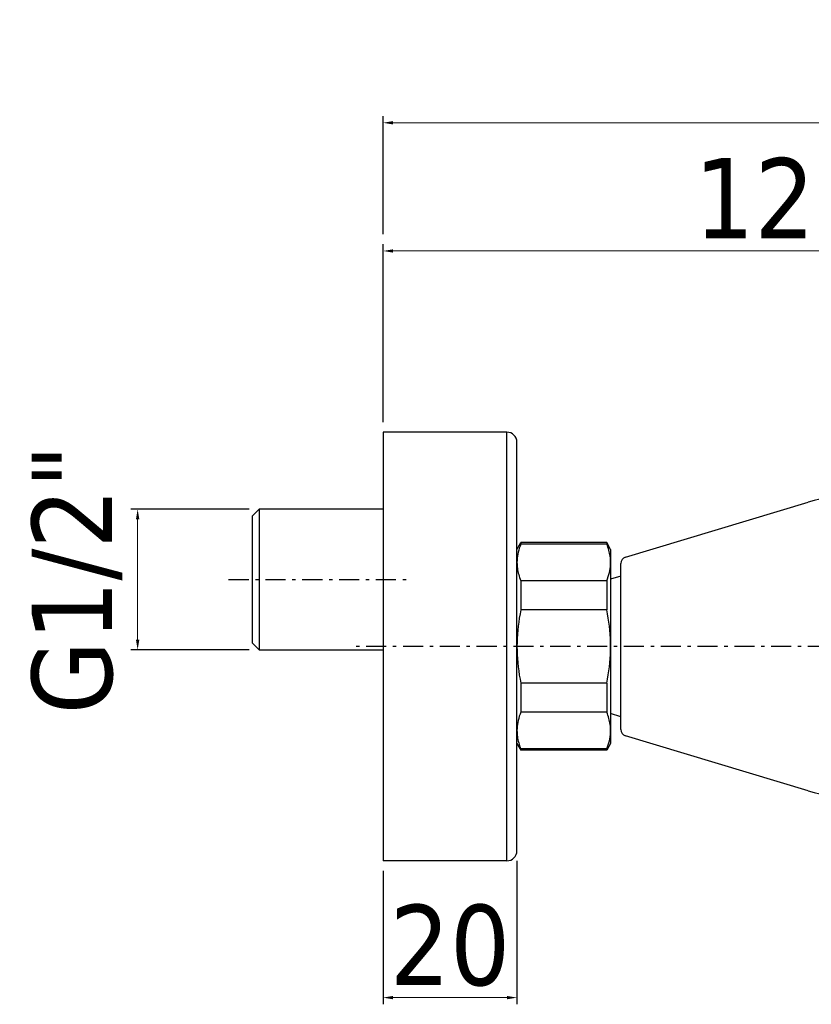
# Model space of a CAD drawing. Header units: millimetres. Extents: x 803 to 1075, y 134 to 553.
# Tile 2 of 3: x 803 to 921, y 406 to 553. Entities that reach past the tile are written whole.
import ezdxf

# ---------------------------------------------------------------- set-up
doc = ezdxf.new("R2010")
doc.units = ezdxf.units.MM
doc.linetypes.add('ASSI1', pattern=[5.5, 3, -1, 0.5, -1])
doc.layers.add('02___PRT_ALL_AXES', color=7, linetype='Continuous')
doc.layers.add('ASSE1', color=1, linetype='ASSI1')
doc.layers.add('COSTRUZIONE', color=4, linetype='Continuous', lineweight=13)
doc.layers.add('OGGETTO', color=7, linetype='Continuous', lineweight=25)
doc.styles.add('ISO Proportional', font='tahoma.ttf')
doc.dimstyles.new('ISO-25', dxfattribs={"dimtxt": 12, "dimasz": 1.5, "dimexe": 1, "dimexo": 1.5, "dimgap": 1.5, "dimtad": 1, "dimdec": 0, "dimtxsty": 'ISO Proportional', "dimcen": 2.5, "dimclrd": 7, "dimclre": 7, "dimclrt": 7, "dimadec": 0, "dimazin": 0, "dimtfac": 1, "dimtdec": 0, "dimtmove": 0, "dimatfit": 3, "dimfxl": 1, "dimlwd": 13, "dimarcsym": 0})

# ---------------------------------------------------------------- blocks, each defined once
blk = doc.blocks.new('*D34')
at = {"layer": 'COSTRUZIONE', "color": 7, "lineweight": -2, "transparency": 16777216}
for p, q in [((837.02, 479.63), (819.36, 479.63)), ((837.02, 458.63), (819.36, 458.63))]:
    blk.add_line(p, q, dxfattribs=at)
at = {"layer": 'COSTRUZIONE', "color": 7, "lineweight": 13, "transparency": 16777216}
blk.add_line((820.36, 460.13), (820.36, 478.13), dxfattribs=at)
at = {"layer": 'COSTRUZIONE', "color": 7, "transparency": 16777216}
for points in [[(820.11, 478.13), (820.61, 478.13), (820.36, 479.63)], [(820.11, 460.13), (820.61, 460.13), (820.36, 458.63)]]:
    blk.add_solid(points, dxfattribs=at)
at = {"layer": 'Defpoints', "color": 0, "transparency": 16777216}
for p in [(820.36, 479.63), (838.52, 479.63), (838.52, 458.63)]:
    blk.add_point(p, dxfattribs=at)
at = {"layer": 'COSTRUZIONE', "color": 7, "transparency": 16777216, "insert": (811.29, 469.13), "char_height": 12, "attachment_point": 5, "rotation": 90, "style": 'ISO Proportional'}
blk.add_mtext('G1/2"', dxfattribs=at)
blk = doc.blocks.new('*D39')
at = {"layer": 'COSTRUZIONE', "color": 7, "lineweight": -2, "transparency": 16777216}
for p, q in [((857.02, 492.63), (857.02, 519.18)), ((977.02, 510.51), (977.02, 519.18))]:
    blk.add_line(p, q, dxfattribs=at)
at = {"layer": 'COSTRUZIONE', "color": 7, "lineweight": 13, "transparency": 16777216}
blk.add_line((858.52, 518.18), (975.52, 518.18), dxfattribs=at)
at = {"layer": 'COSTRUZIONE', "color": 7, "transparency": 16777216}
for points in [[(858.52, 518.43), (858.52, 517.93), (857.02, 518.18)], [(975.52, 518.43), (975.52, 517.93), (977.02, 518.18)]]:
    blk.add_solid(points, dxfattribs=at)
at = {"layer": 'Defpoints', "color": 0, "transparency": 16777216}
for p in [(977.02, 518.18), (977.02, 509.01), (857.02, 491.13)]:
    blk.add_point(p, dxfattribs=at)
at = {"layer": 'COSTRUZIONE', "color": 7, "transparency": 16777216, "insert": (917.02, 525.93), "char_height": 12, "attachment_point": 5, "style": 'ISO Proportional'}
blk.add_mtext('120', dxfattribs=at)
blk = doc.blocks.new('*D37')
at = {"layer": 'COSTRUZIONE', "color": 7, "lineweight": -2, "transparency": 16777216}
for p, q in [((857.02, 520.68), (857.02, 538.32)), ((1027.85, 443.91), (1027.85, 538.32))]:
    blk.add_line(p, q, dxfattribs=at)
at = {"layer": 'COSTRUZIONE', "color": 7, "lineweight": 13, "transparency": 16777216}
blk.add_line((858.52, 537.32), (1026.35, 537.32), dxfattribs=at)
at = {"layer": 'COSTRUZIONE', "color": 7, "transparency": 16777216}
for points in [[(858.52, 537.57), (858.52, 537.07), (857.02, 537.32)], [(1026.35, 537.57), (1026.35, 537.07), (1027.85, 537.32)]]:
    blk.add_solid(points, dxfattribs=at)
at = {"layer": 'Defpoints', "color": 0, "transparency": 16777216}
for p in [(1027.85, 537.32), (857.02, 519.18), (1027.85, 442.41)]:
    blk.add_point(p, dxfattribs=at)
at = {"layer": 'COSTRUZIONE', "color": 7, "transparency": 16777216, "insert": (942.44, 544.84), "char_height": 12, "attachment_point": 5, "style": 'ISO Proportional'}
blk.add_mtext('171', dxfattribs=at)
blk = doc.blocks.new('*D41')
at = {"layer": 'Defpoints', "color": 0, "transparency": 16777216}
for p in [(877.02, 428.63), (857.02, 427.13), (857.02, 406.7)]:
    blk.add_point(p, dxfattribs=at)
at = {"layer": 'OGGETTO', "color": 7, "lineweight": -2, "transparency": 16777216}
for p, q in [((877.02, 427.13), (877.02, 405.7)), ((857.02, 425.63), (857.02, 405.7))]:
    blk.add_line(p, q, dxfattribs=at)
at = {"layer": 'OGGETTO', "color": 7, "lineweight": 13, "transparency": 16777216}
blk.add_line((875.52, 406.7), (858.52, 406.7), dxfattribs=at)
at = {"layer": 'OGGETTO', "color": 7, "transparency": 16777216}
for points in [[(858.52, 406.95), (858.52, 406.45), (857.02, 406.7)], [(875.52, 406.95), (875.52, 406.45), (877.02, 406.7)]]:
    blk.add_solid(points, dxfattribs=at)
at = {"layer": 'OGGETTO', "color": 7, "transparency": 16777216, "insert": (867.02, 414.45), "char_height": 12, "attachment_point": 5, "style": 'ISO Proportional'}
blk.add_mtext('20', dxfattribs=at)

msp = doc.modelspace()

# ---------------------------------------------------------------- linework, layer by layer
at = {"color": 7, "linetype": 'Continuous'}
for p, q in [((857.02, 491.13), (857.02, 427.13)), ((875.52, 491.13), (857.02, 491.13)), ((877.02, 428.63), (877.02, 489.63)), ((837.52, 478.63), (838.52, 479.63)), ((838.52, 479.63), (838.52, 458.63)), ((857.02, 479.63), (838.52, 479.63)), ((893.23, 472.47), (920.55, 480.68)), ((837.52, 459.63), (837.52, 478.63)), ((877.02, 473.63), (877.6, 474.63)), ((877.6, 474.63), (877.6, 474.42)), ((890.44, 474.42), (877.6, 474.42)), ((890.44, 474.63), (890.44, 474.42)), ((891.02, 473.63), (890.44, 474.63)), ((891.02, 473.63), (891.02, 444.63)), ((877.09, 472.6), (877.05, 472.29)), ((892.52, 446.74), (892.52, 471.51)), ((877.6, 468.95), (877.6, 464.61)), ((890.44, 468.95), (877.6, 468.95)), ((890.44, 468.95), (890.44, 464.61)), ((890.44, 464.61), (877.6, 464.61)), ((837.52, 459.63), (838.52, 458.63)), ((838.52, 458.63), (857.02, 458.63)), ((877.6, 453.65), (877.6, 449.31)), ((890.44, 453.65), (877.6, 453.65)), ((890.44, 453.65), (890.44, 449.31)), ((890.44, 449.31), (877.6, 449.31)), ((877.04, 446.12), (877.06, 445.89)), ((920.55, 437.58), (893.23, 445.79)), ((877.02, 444.63), (877.6, 443.63)), ((891.02, 444.63), (890.44, 443.63)), ((877.6, 443.83), (877.6, 443.63)), ((890.44, 443.83), (877.6, 443.83)), ((890.44, 443.83), (890.44, 443.63)), ((875.52, 427.13), (857.02, 427.13))]:
    msp.add_line(p, q, dxfattribs=at)
at = {"color": 9, "linetype": 'Continuous'}
msp.add_line((875.52, 427.13), (875.52, 491.13), dxfattribs=at)
at = {"color": 7, "linetype": 'Continuous'}
for points in [[(877.6, 474.42), (877.48, 474.12), (877.37, 473.81), (877.28, 473.51), (877.2, 473.2), (877.14, 472.9), (877.09, 472.6)], [(891.02, 471.69), (891.02, 471.91), (891, 472.14), (890.98, 472.37), (890.96, 472.6), (890.92, 472.82), (890.87, 473.05), (890.82, 473.28), (890.76, 473.51), (890.69, 473.73), (890.62, 473.96), (890.53, 474.19), (890.44, 474.42)], [(877.05, 472.29), (877.03, 471.99), (877.02, 471.69)], [(877.02, 471.69), (877.03, 471.46), (877.04, 471.23), (877.06, 471), (877.09, 470.78), (877.12, 470.55), (877.17, 470.32), (877.22, 470.09), (877.28, 469.87), (877.35, 469.64), (877.42, 469.41), (877.51, 469.18), (877.6, 468.95)], [(890.44, 468.95), (890.56, 469.25), (890.67, 469.56), (890.76, 469.87), (890.84, 470.17), (890.9, 470.47), (890.96, 470.78), (890.99, 471.08), (891.01, 471.38), (891.02, 471.69)], [(877.6, 464.61), (877.48, 463.99), (877.37, 463.38), (877.28, 462.77), (877.2, 462.16), (877.14, 461.55), (877.09, 460.95), (877.05, 460.34), (877.03, 459.74), (877.02, 459.13)], [(891.02, 459.13), (891.01, 459.74), (890.99, 460.34), (890.96, 460.95), (890.9, 461.56), (890.84, 462.17), (890.76, 462.77), (890.67, 463.38), (890.56, 463.99), (890.44, 464.61)], [(877.02, 459.13), (877.03, 458.52), (877.05, 457.91), (877.09, 457.31), (877.14, 456.7), (877.2, 456.09), (877.28, 455.48), (877.37, 454.87), (877.48, 454.26), (877.6, 453.65)], [(890.44, 453.65), (890.56, 454.27), (890.67, 454.88), (890.76, 455.49), (890.84, 456.1), (890.9, 456.7), (890.96, 457.31), (890.99, 457.92), (891.01, 458.52), (891.02, 459.13)], [(877.6, 449.31), (877.48, 449), (877.37, 448.7), (877.28, 448.39), (877.2, 448.09), (877.14, 447.78), (877.09, 447.48), (877.05, 447.18), (877.03, 446.87), (877.02, 446.57)], [(891.02, 446.57), (891.02, 446.8), (891, 447.03), (890.98, 447.25), (890.96, 447.48), (890.92, 447.71), (890.87, 447.94), (890.82, 448.16), (890.76, 448.39), (890.69, 448.62), (890.62, 448.85), (890.53, 449.08), (890.44, 449.31)], [(877.02, 446.57), (877.03, 446.34), (877.04, 446.12)], [(877.06, 445.89), (877.09, 445.66), (877.12, 445.43), (877.17, 445.21), (877.22, 444.98), (877.28, 444.75), (877.35, 444.52), (877.42, 444.29), (877.51, 444.06), (877.6, 443.83)], [(890.44, 443.83), (890.56, 444.14), (890.67, 444.45), (890.76, 444.75), (890.84, 445.06), (890.9, 445.36), (890.96, 445.66), (890.99, 445.97), (891.01, 446.27), (891.02, 446.57)]]:
    msp.add_lwpolyline(points, dxfattribs=at)
for centre, radius, start, end in [((875.52, 489.63), 1.5, 0, 90), ((927.02, 459.13), 22.5, 253.2772, 106.7228), ((893.52, 471.51), 1, 106.7228, 180), ((893.52, 446.74), 1, 180, 253.2772), ((875.52, 428.63), 1.5, 270, 0)]:
    msp.add_arc(centre, radius, start, end, dxfattribs=at)
at = {"layer": '02___PRT_ALL_AXES', "color": 7, "linetype": 'Continuous'}
for p, q in [((890.44, 474.63), (877.6, 474.63)), ((892.52, 469.63), (891.02, 469.16)), ((892.52, 448.63), (891.02, 449.1)), ((890.44, 443.63), (877.6, 443.63))]:
    msp.add_line(p, q, dxfattribs=at)
at = {"layer": 'ASSE1', "color": 7}
for p, q in [((833.95, 469.13), (861.02, 469.13)), ((934.5, 459.13), (852.71, 459.13))]:
    msp.add_line(p, q, dxfattribs=at)

# ---------------------------------------------------------------- dimensions: what is measured, and where the dimension line sits
at = {"layer": 'COSTRUZIONE'}
dim = msp.add_linear_dim(base=(1027.85, 537.32), p1=(857.02, 519.18), p2=(1027.85, 442.41), dimstyle='ISO-25', override={"dimdec": 0}, dxfattribs=at)
dim.commit()
dim.dimension.update_dxf_attribs({"geometry": '*D37', "text_midpoint": (942.44, 544.84)})
dim = msp.add_linear_dim(base=(977.02, 518.18), p1=(857.02, 491.13), p2=(977.02, 509.01), dimstyle='ISO-25', dxfattribs=at)
dim.commit()
dim.dimension.update_dxf_attribs({"geometry": '*D39', "text_midpoint": (917.02, 525.93)})
dim = msp.add_linear_dim(base=(820.36, 479.63), p1=(838.52, 458.63), p2=(838.52, 479.63), angle=90, text='G1/2"', dimstyle='ISO-25', dxfattribs=at)
dim.commit()
dim.dimension.update_dxf_attribs({"geometry": '*D34', "text_midpoint": (820.36, 469.13), "dimtype": 160})
at = {"layer": 'OGGETTO'}
dim = msp.add_linear_dim(base=(857.02, 406.7), p1=(877.02, 428.63), p2=(857.02, 427.13), dimstyle='ISO-25', dxfattribs=at)
dim.commit()
dim.dimension.update_dxf_attribs({"geometry": '*D41', "text_midpoint": (867.02, 414.45)})

doc.saveas('drawing.dxf')
